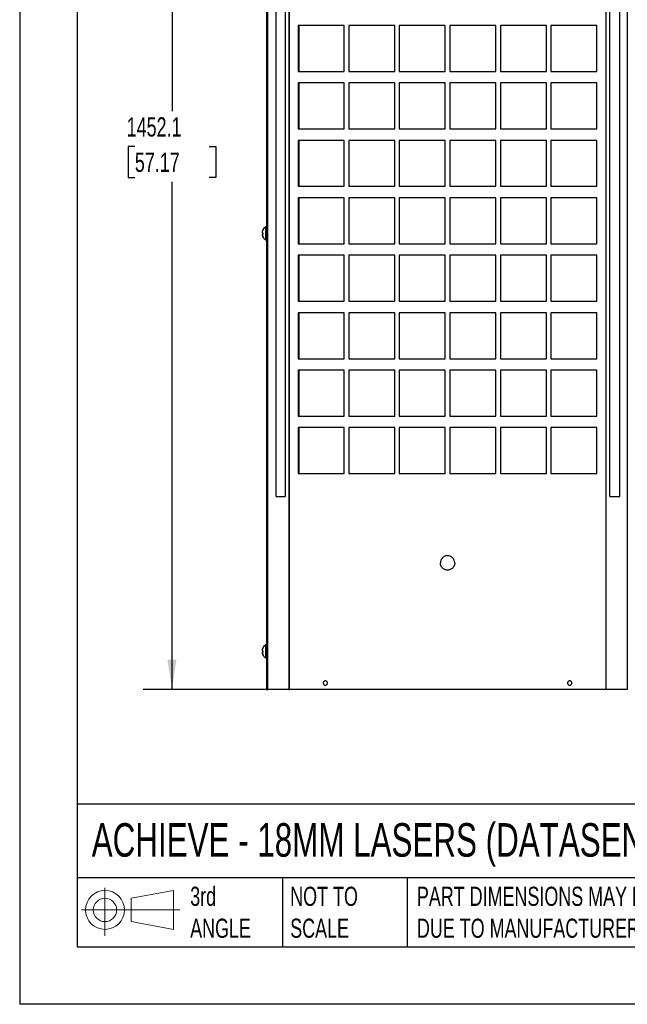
# Model space of a CAD drawing. Header units: millimetres. Extents: x 0 to 2794, y 0 to 2159.
# Tile 1 of 16: x 0 to 672, y 0 to 1088. Entities that reach past the tile are written whole.
import ezdxf

# ---------------------------------------------------------------- set-up
doc = ezdxf.new("R2010")
doc.units = ezdxf.units.MM
doc.header["$LTSCALE"] = 10
doc.layers.add('DIMENSIONS', color=140, linetype='Continuous', lineweight=25)
doc.layers.add('TEXT', color=140, linetype='Continuous', lineweight=25)
doc.styles.add('SLDTEXTSTYLE0', font='TXT', dxfattribs={"width": 0.7})
doc.dimstyles.new('SLDDIMSTYLE2', dxfattribs={"dimtxt": 21.580078, "dimasz": 33.02, "dimexe": 0, "dimexo": 0.0625, "dimgap": 5.39502, "dimtad": 0, "dimtih": 1, "dimtoh": 1, "dimdec": 1, "dimrnd": 1e-09, "dimzin": 12, "dimdsep": 46, "dimtxsty": 'SLDTEXTSTYLE0', "dimsah": 1, "dimcen": 0.09, "dimadec": 0, "dimazin": 3, "dimtfac": 1, "dimtdec": 1, "dimtofl": 0, "dimtmove": 0, "dimatfit": 3, "dimfxl": 0, "dimfrac": 2, "dimtolj": 1, "dimtzin": 12, "dimarcsym": 0})

# ---------------------------------------------------------------- blocks, each defined once
blk = doc.blocks.new('Block11')
at = {"color": 7, "linetype": 'Continuous', "lineweight": 18}
for p, q in [((25.9, 53.1), (25.9, 0)), ((54.8, 41.7), (101.8, 50.3)), ((101.8, 50.3), (101.8, 7.3)), ((54.8, 16), (54.8, 41.7)), ((0, 28.8), (108.7, 28.8)), ((54.8, 16), (101.8, 7.3))]:
    blk.add_line(p, q, dxfattribs=at)
for radius in [21.5, 12.9]:
    blk.add_circle((25.9, 28.8), radius, dxfattribs=at)
blk = doc.blocks.new('Block12')
at = {"color": 7, "linetype": 'Continuous'}
blk.add_blockref('Block11', (0, 0), dxfattribs=at)
blk = doc.blocks.new('_D_19')
at = {"layer": 'DIMENSIONS'}
for p, q in [((261.4, 1800.2), (136.6, 1800.2)), ((168.4, 1800.2), (168.4, 987.3)), ((127.3, 948.2), (120.1, 948.2)), ((120.1, 948.2), (120.1, 913.9)), ((209.4, 948.2), (216.7, 948.2)), ((216.7, 948.2), (216.7, 913.9)), ((120.1, 913.9), (127.3, 913.9)), ((168.4, 348.1), (168.4, 909.1)), ((216.7, 913.9), (209.4, 913.9)), ((284.1, 348.1), (136.6, 348.1))]:
    blk.add_line(p, q, dxfattribs=at)
for points in [[(168.4, 1800.2), (163.3, 1767.2), (173.4, 1767.2)], [(168.4, 348.1), (173.4, 381.1), (163.3, 381.1)]]:
    blk.add_solid(points, dxfattribs=at)
at = {"layer": 'DIMENSIONS', "char_height": 21.17, "attachment_point": 1, "style": 'SLDTEXTSTYLE0'}
for s, insert in [('1452.1', (118.3, 980.3)), ('57.17', (127.3, 941.2))]:
    blk.add_mtext(s, dxfattribs=dict(at, insert=insert))

msp = doc.modelspace()

# ---------------------------------------------------------------- linework, layer by layer
at = {"color": 7, "linetype": 'Continuous'}
for p in [(0.02, 2159.03), (2794.02, 0.03)]:
    msp.add_line(p, (0.02, 0.03), dxfattribs=at)
for p, q in [((272.87, 1777.5), (272.87, 348.05)), ((274.3, 348.05), (274.3, 1777.48)), ((671.72, 1777.48), (671.72, 348.05)), ((283.71, 561.18), (283.71, 1426.18)), ((293.59, 1426.18), (293.59, 561.18)), ((652.43, 561.18), (652.43, 1426.18)), ((663.51, 561.18), (663.51, 1426.18)), ((297.61, 1407.36), (297.61, 348.05)), ((298.11, 348.05), (298.11, 1406.99)), ((647.91, 1406.99), (647.91, 348.05)), ((648.41, 348.05), (648.41, 1406.99)), ((358.71, 1081.88), (307.91, 1081.88)), ((307.91, 1081.88), (307.91, 1031.08)), ((309.11, 1031.08), (309.11, 1081.88)), ((358.71, 1031.08), (358.71, 1081.88)), ((414.59, 1081.88), (363.79, 1081.88)), ((363.79, 1081.88), (363.79, 1031.08)), ((414.59, 1031.08), (414.59, 1081.88)), ((470.47, 1081.88), (419.67, 1081.88)), ((419.67, 1081.88), (419.67, 1031.08)), ((470.47, 1031.08), (470.47, 1081.88)), ((526.35, 1081.88), (475.55, 1081.88)), ((475.55, 1081.88), (475.55, 1031.08)), ((526.35, 1031.08), (526.35, 1081.88)), ((582.23, 1081.88), (531.43, 1081.88)), ((531.43, 1081.88), (531.43, 1031.08)), ((582.23, 1031.08), (582.23, 1081.88)), ((638.11, 1081.88), (587.31, 1081.88)), ((587.31, 1081.88), (587.31, 1031.08)), ((638.11, 1031.08), (638.11, 1081.88)), ((307.91, 1031.08), (358.71, 1031.08)), ((363.79, 1031.08), (414.59, 1031.08)), ((419.67, 1031.08), (470.47, 1031.08)), ((475.55, 1031.08), (526.35, 1031.08)), ((531.43, 1031.08), (582.23, 1031.08)), ((587.31, 1031.08), (638.11, 1031.08)), ((358.71, 1018.38), (307.91, 1018.38)), ((307.91, 1018.38), (307.91, 967.58)), ((309.11, 967.58), (309.11, 1018.38)), ((358.71, 967.58), (358.71, 1018.38)), ((414.59, 1018.38), (363.79, 1018.38)), ((363.79, 1018.38), (363.79, 967.58)), ((414.59, 967.58), (414.59, 1018.38)), ((470.47, 1018.38), (419.67, 1018.38)), ((419.67, 1018.38), (419.67, 967.58)), ((470.47, 967.58), (470.47, 1018.38)), ((526.35, 1018.38), (475.55, 1018.38)), ((475.55, 1018.38), (475.55, 967.58)), ((526.35, 967.58), (526.35, 1018.38)), ((582.23, 1018.38), (531.43, 1018.38)), ((531.43, 1018.38), (531.43, 967.58)), ((582.23, 967.58), (582.23, 1018.38)), ((638.11, 1018.38), (587.31, 1018.38)), ((587.31, 1018.38), (587.31, 967.58)), ((638.11, 967.58), (638.11, 1018.38)), ((307.91, 967.58), (358.71, 967.58)), ((363.79, 967.58), (414.59, 967.58)), ((419.67, 967.58), (470.47, 967.58)), ((475.55, 967.58), (526.35, 967.58)), ((531.43, 967.58), (582.23, 967.58)), ((587.31, 967.58), (638.11, 967.58)), ((358.71, 954.88), (307.91, 954.88)), ((307.91, 954.88), (307.91, 904.08)), ((309.11, 904.08), (309.11, 954.88)), ((358.71, 904.08), (358.71, 954.88)), ((414.59, 954.88), (363.79, 954.88)), ((363.79, 954.88), (363.79, 904.08)), ((414.59, 904.08), (414.59, 954.88)), ((470.47, 954.88), (419.67, 954.88)), ((419.67, 954.88), (419.67, 904.08)), ((470.47, 904.08), (470.47, 954.88)), ((526.35, 954.88), (475.55, 954.88)), ((475.55, 954.88), (475.55, 904.08)), ((526.35, 904.08), (526.35, 954.88)), ((582.23, 954.88), (531.43, 954.88)), ((531.43, 954.88), (531.43, 904.08)), ((582.23, 904.08), (582.23, 954.88)), ((638.11, 954.88), (587.31, 954.88)), ((587.31, 954.88), (587.31, 904.08)), ((638.11, 904.08), (638.11, 954.88)), ((307.91, 904.08), (358.71, 904.08)), ((363.79, 904.08), (414.59, 904.08)), ((419.67, 904.08), (470.47, 904.08)), ((475.55, 904.08), (526.35, 904.08)), ((531.43, 904.08), (582.23, 904.08)), ((587.31, 904.08), (638.11, 904.08)), ((358.71, 891.38), (307.91, 891.38)), ((307.91, 891.38), (307.91, 840.58)), ((309.11, 840.58), (309.11, 891.38)), ((358.71, 840.58), (358.71, 891.38)), ((414.59, 891.38), (363.79, 891.38)), ((363.79, 891.38), (363.79, 840.58)), ((414.59, 840.58), (414.59, 891.38)), ((470.47, 891.38), (419.67, 891.38)), ((419.67, 891.38), (419.67, 840.58)), ((470.47, 840.58), (470.47, 891.38)), ((526.35, 891.38), (475.55, 891.38)), ((475.55, 891.38), (475.55, 840.58)), ((526.35, 840.58), (526.35, 891.38)), ((582.23, 891.38), (531.43, 891.38)), ((531.43, 891.38), (531.43, 840.58)), ((582.23, 840.58), (582.23, 891.38)), ((638.11, 891.38), (587.31, 891.38)), ((587.31, 891.38), (587.31, 840.58)), ((638.11, 840.58), (638.11, 891.38)), ((268.87, 852.75), (268.45, 852.79)), ((268.87, 851.36), (268.45, 851.32)), ((272.87, 855.05), (272.07, 855.05)), ((272.87, 852.05), (272.07, 852.05)), ((272.07, 849.05), (272.87, 849.05)), ((307.91, 840.58), (358.71, 840.58)), ((363.79, 840.58), (414.59, 840.58)), ((419.67, 840.58), (470.47, 840.58)), ((475.55, 840.58), (526.35, 840.58)), ((531.43, 840.58), (582.23, 840.58)), ((587.31, 840.58), (638.11, 840.58)), ((358.71, 827.88), (307.91, 827.88)), ((307.91, 827.88), (307.91, 777.08)), ((309.11, 777.08), (309.11, 827.88)), ((358.71, 777.08), (358.71, 827.88)), ((414.59, 827.88), (363.79, 827.88)), ((363.79, 827.88), (363.79, 777.08)), ((414.59, 777.08), (414.59, 827.88)), ((470.47, 827.88), (419.67, 827.88)), ((419.67, 827.88), (419.67, 777.08)), ((470.47, 777.08), (470.47, 827.88)), ((526.35, 827.88), (475.55, 827.88)), ((475.55, 827.88), (475.55, 777.08)), ((526.35, 777.08), (526.35, 827.88)), ((582.23, 827.88), (531.43, 827.88)), ((531.43, 827.88), (531.43, 777.08)), ((582.23, 777.08), (582.23, 827.88)), ((638.11, 827.88), (587.31, 827.88)), ((587.31, 827.88), (587.31, 777.08)), ((638.11, 777.08), (638.11, 827.88)), ((307.91, 777.08), (358.71, 777.08)), ((363.79, 777.08), (414.59, 777.08)), ((419.67, 777.08), (470.47, 777.08)), ((475.55, 777.08), (526.35, 777.08)), ((531.43, 777.08), (582.23, 777.08)), ((587.31, 777.08), (638.11, 777.08)), ((358.71, 764.38), (307.91, 764.38)), ((307.91, 764.38), (307.91, 713.58)), ((309.11, 713.58), (309.11, 764.38)), ((358.71, 713.58), (358.71, 764.38)), ((414.59, 764.38), (363.79, 764.38)), ((363.79, 764.38), (363.79, 713.58)), ((414.59, 713.58), (414.59, 764.38)), ((470.47, 764.38), (419.67, 764.38)), ((419.67, 764.38), (419.67, 713.58)), ((470.47, 713.58), (470.47, 764.38)), ((526.35, 764.38), (475.55, 764.38)), ((475.55, 764.38), (475.55, 713.58)), ((526.35, 713.58), (526.35, 764.38)), ((582.23, 764.38), (531.43, 764.38)), ((531.43, 764.38), (531.43, 713.58)), ((582.23, 713.58), (582.23, 764.38)), ((638.11, 764.38), (587.31, 764.38)), ((587.31, 764.38), (587.31, 713.58)), ((638.11, 713.58), (638.11, 764.38)), ((307.91, 713.58), (358.71, 713.58)), ((363.79, 713.58), (414.59, 713.58)), ((419.67, 713.58), (470.47, 713.58)), ((475.55, 713.58), (526.35, 713.58)), ((531.43, 713.58), (582.23, 713.58)), ((587.31, 713.58), (638.11, 713.58)), ((358.71, 700.88), (307.91, 700.88)), ((307.91, 700.88), (307.91, 650.08)), ((309.11, 650.08), (309.11, 700.88)), ((358.71, 650.08), (358.71, 700.88)), ((414.59, 700.88), (363.79, 700.88)), ((363.79, 700.88), (363.79, 650.08)), ((414.59, 650.08), (414.59, 700.88)), ((470.47, 700.88), (419.67, 700.88)), ((419.67, 700.88), (419.67, 650.08)), ((470.47, 650.08), (470.47, 700.88)), ((526.35, 700.88), (475.55, 700.88)), ((475.55, 700.88), (475.55, 650.08)), ((526.35, 650.08), (526.35, 700.88)), ((582.23, 700.88), (531.43, 700.88)), ((531.43, 700.88), (531.43, 650.08)), ((582.23, 650.08), (582.23, 700.88)), ((638.11, 700.88), (587.31, 700.88)), ((587.31, 700.88), (587.31, 650.08)), ((638.11, 650.08), (638.11, 700.88)), ((307.91, 650.08), (358.71, 650.08)), ((363.79, 650.08), (414.59, 650.08)), ((419.67, 650.08), (470.47, 650.08)), ((475.55, 650.08), (526.35, 650.08)), ((531.43, 650.08), (582.23, 650.08)), ((587.31, 650.08), (638.11, 650.08)), ((358.71, 637.38), (307.91, 637.38)), ((307.91, 637.38), (307.91, 586.58)), ((309.11, 586.58), (309.11, 637.38)), ((358.71, 586.58), (358.71, 637.38)), ((414.59, 637.38), (363.79, 637.38)), ((363.79, 637.38), (363.79, 586.58)), ((414.59, 586.58), (414.59, 637.38)), ((470.47, 637.38), (419.67, 637.38)), ((419.67, 637.38), (419.67, 586.58)), ((470.47, 586.58), (470.47, 637.38)), ((526.35, 637.38), (475.55, 637.38)), ((475.55, 637.38), (475.55, 586.58)), ((526.35, 586.58), (526.35, 637.38)), ((582.23, 637.38), (531.43, 637.38)), ((531.43, 637.38), (531.43, 586.58)), ((582.23, 586.58), (582.23, 637.38)), ((638.11, 637.38), (587.31, 637.38)), ((587.31, 637.38), (587.31, 586.58)), ((638.11, 586.58), (638.11, 637.38)), ((307.91, 586.58), (358.71, 586.58)), ((363.79, 586.58), (414.59, 586.58)), ((419.67, 586.58), (470.47, 586.58)), ((475.55, 586.58), (526.35, 586.58)), ((531.43, 586.58), (582.23, 586.58)), ((587.31, 586.58), (638.11, 586.58)), ((283.71, 561.18), (293.59, 561.18)), ((652.43, 561.18), (663.51, 561.18)), ((272.87, 393.05), (272.07, 393.05)), ((268.87, 390.75), (268.45, 390.79)), ((268.87, 389.36), (268.45, 389.32)), ((272.87, 390.05), (272.07, 390.05)), ((272.07, 387.05), (272.87, 387.05)), ((297.61, 348.05), (274.3, 348.05)), ((647.91, 348.05), (298.11, 348.05)), ((671.72, 348.05), (648.41, 348.05))]:
    msp.add_line(p, q)
at = {"flags": 128}
for points in [[(272.07, 859.33), (271.85, 859.33), (271.69, 859.33)], [(271.69, 844.78), (271.9, 844.78), (272.07, 844.78)], [(272.07, 397.33), (271.85, 397.33), (271.69, 397.33)], [(271.69, 382.78), (271.9, 382.78), (272.07, 382.78)]]:
    msp.add_lwpolyline(points, dxfattribs=at)
for points in [[(268.37, 853.09), (268.39, 853.33), (268.41, 853.56), (268.45, 853.8)], [(268.45, 852.79), (268.41, 852.89), (268.39, 852.99), (268.37, 853.09)], [(268.37, 851.02), (268.39, 851.12), (268.41, 851.22), (268.45, 851.32)], [(268.45, 850.31), (268.41, 850.54), (268.39, 850.78), (268.37, 851.02)], [(268.87, 855.32), (268.87, 855.36), (268.87, 855.39), (268.87, 855.39)], [(268.87, 855.39), (268.87, 855.39), (268.87, 855.36), (268.87, 855.32)], [(268.87, 852.05), (268.87, 852.29), (268.87, 852.52), (268.87, 852.75)], [(268.87, 852.75), (268.87, 852.29), (268.87, 851.81), (268.87, 851.36)], [(268.87, 851.36), (268.87, 851.58), (268.87, 851.82), (268.87, 852.05)], [(268.87, 848.72), (268.87, 848.72), (268.87, 848.74), (268.87, 848.79)], [(268.37, 391.09), (268.39, 391.33), (268.41, 391.56), (268.45, 391.8)], [(268.87, 393.32), (268.87, 393.36), (268.87, 393.39), (268.87, 393.39)], [(268.87, 393.39), (268.87, 393.39), (268.87, 393.36), (268.87, 393.32)], [(268.45, 390.79), (268.41, 390.89), (268.39, 390.99), (268.37, 391.09)], [(268.37, 389.02), (268.39, 389.12), (268.41, 389.22), (268.45, 389.32)], [(268.45, 388.31), (268.41, 388.54), (268.39, 388.78), (268.37, 389.02)], [(268.87, 390.05), (268.87, 390.29), (268.87, 390.52), (268.87, 390.75)], [(268.87, 390.75), (268.87, 390.29), (268.87, 389.81), (268.87, 389.36)], [(268.87, 389.36), (268.87, 389.58), (268.87, 389.82), (268.87, 390.05)], [(268.87, 386.72), (268.87, 386.72), (268.87, 386.74), (268.87, 386.79)], [(297.61, 348.05), (297.78, 348.05), (297.95, 348.05), (298.11, 348.05)], [(647.91, 348.05), (648.08, 348.05), (648.24, 348.05), (648.41, 348.05)]]:
    msp.add_open_spline(points, degree=3)
for points, knots in [([(268.45, 853.8), (268.47, 853.9), (268.51, 854.11), (268.58, 854.41), (268.67, 854.72), (268.76, 855.02), (268.83, 855.22), (268.87, 855.32)], [0, 0, 0, 0, 0.2002236, 0.4001118, 0.5998881, 0.7997764, 1, 1, 1, 1]), ([(268.87, 852.75), (268.83, 852.75), (268.76, 852.76), (268.67, 852.77), (268.58, 852.77), (268.51, 852.78), (268.47, 852.78), (268.45, 852.79)], [0, 0, 0, 0, 0.2002236, 0.4001119, 0.5998882, 0.7997764, 1, 1, 1, 1]), ([(268.45, 851.32), (268.47, 851.32), (268.51, 851.32), (268.58, 851.33), (268.67, 851.34), (268.76, 851.35), (268.83, 851.35), (268.87, 851.36)], [0, 0, 0, 0, 0.2002236, 0.4001118, 0.5998881, 0.7997764, 1, 1, 1, 1]), ([(268.87, 848.79), (268.83, 848.89), (268.76, 849.09), (268.67, 849.39), (268.58, 849.69), (268.51, 850), (268.47, 850.2), (268.45, 850.31)], [0, 0, 0, 0, 0.2002236, 0.4001119, 0.5998881, 0.7997764, 1, 1, 1, 1]), ([(268.45, 850.31), (268.47, 850.2), (268.51, 850), (268.58, 849.69), (268.67, 849.39), (268.76, 849.09), (268.83, 848.89), (268.87, 848.79)], [0, 0, 0, 0, 0.2002236, 0.4001118, 0.5998881, 0.7997764, 1, 1, 1, 1]), ([(268.87, 855.39), (269.16, 856.15), (269.55, 856.89), (270.51, 858.22), (271.07, 858.82), (271.69, 859.33)], [0, 0, 0, 0, 0.5, 0.5, 1, 1, 1, 1]), ([(271.69, 859.33), (271.69, 859.33), (271.69, 859.14), (271.69, 858.41), (271.69, 857.87), (271.69, 856.52), (271.69, 855.72), (271.69, 853.96), (271.69, 853), (271.69, 851.1), (271.69, 850.15), (271.69, 848.39), (271.69, 847.58), (271.69, 846.24), (271.69, 845.7), (271.69, 844.97), (271.69, 844.78), (271.69, 844.78)], [0, 0, 0, 0, 0.125, 0.125, 0.25, 0.25, 0.375, 0.375, 0.5, 0.5, 0.625, 0.625, 0.75, 0.75, 0.875, 0.875, 1, 1, 1, 1]), ([(272.07, 844.78), (272.07, 844.78), (272.07, 844.97), (272.07, 845.7), (272.07, 846.24), (272.07, 847.58), (272.07, 848.39), (272.07, 850.15), (272.07, 851.1), (272.07, 853), (272.07, 853.96), (272.07, 855.72), (272.07, 856.52), (272.07, 857.87), (272.07, 858.41), (272.07, 859.14), (272.07, 859.33), (272.07, 859.33)], [0, 0, 0, 0, 0.125, 0.125, 0.25, 0.25, 0.375, 0.375, 0.5, 0.5, 0.625, 0.625, 0.75, 0.75, 0.875, 0.875, 1, 1, 1, 1]), ([(271.69, 844.78), (271.07, 845.28), (270.51, 845.88), (269.55, 847.22), (269.16, 847.95), (268.87, 848.72)], [0, 0, 0, 0, 0.5, 0.5, 1, 1, 1, 1]), ([(480.95, 487.81), (480.95, 488.85), (480.74, 489.89), (479.95, 491.81), (479.36, 492.69), (477.89, 494.16), (477.01, 494.75), (475.09, 495.55), (474.05, 495.75), (471.97, 495.75), (470.93, 495.55), (469.01, 494.75), (468.13, 494.16), (466.66, 492.69), (466.07, 491.81), (465.28, 489.89), (465.07, 488.85), (465.07, 487.81)], [0, 0, 0, 0, 0.125, 0.125, 0.25, 0.25, 0.375, 0.375, 0.5, 0.5, 0.625, 0.625, 0.75, 0.75, 0.875, 0.875, 1, 1, 1, 1]), ([(480.95, 487.81), (480.95, 487.73), (480.95, 487.55), (480.93, 487.29), (480.91, 487.04), (480.88, 486.78), (480.85, 486.52), (480.77, 486.09), (480.62, 485.51), (480.36, 484.77), (480.02, 484.06), (479.49, 483.17), (478.66, 482.16), (477.45, 481.17), (476.07, 480.43), (474.57, 479.98), (473.01, 479.82), (471.45, 479.98), (469.95, 480.43), (468.57, 481.17), (467.36, 482.16), (466.53, 483.17), (466, 484.06), (465.66, 484.77), (465.4, 485.51), (465.23, 486.18), (465.13, 486.78), (465.08, 487.29), (465.07, 487.64), (465.07, 487.81)], [0, 0, 0, 0, 0.0104466, 0.0208708, 0.0312838, 0.0416967, 0.0521209, 0.0625674, 0.09384, 0.1251124, 0.1563851, 0.1876575, 0.2501268, 0.3125962, 0.3750655, 0.4375348, 0.5000042, 0.5624735, 0.6249429, 0.6874122, 0.7498816, 0.8123509, 0.8436235, 0.8748959, 0.9061686, 0.937441, 0.958309, 0.9791321, 1, 1, 1, 1]), ([(268.45, 391.8), (268.47, 391.9), (268.51, 392.11), (268.58, 392.41), (268.67, 392.72), (268.76, 393.02), (268.83, 393.22), (268.87, 393.32)], [0, 0, 0, 0, 0.20022362, 0.40011185, 0.59988814, 0.79977637, 1, 1, 1, 1]), ([(268.87, 393.39), (269.16, 394.15), (269.55, 394.89), (270.51, 396.22), (271.07, 396.82), (271.69, 397.33)], [0, 0, 0, 0, 0.5, 0.5, 1, 1, 1, 1]), ([(271.69, 397.33), (271.69, 397.33), (271.69, 397.14), (271.69, 396.41), (271.69, 395.87), (271.69, 394.52), (271.69, 393.72), (271.69, 391.96), (271.69, 391), (271.69, 389.1), (271.69, 388.15), (271.69, 386.39), (271.69, 385.58), (271.69, 384.24), (271.69, 383.7), (271.69, 382.97), (271.69, 382.78), (271.69, 382.78)], [0, 0, 0, 0, 0.125, 0.125, 0.25, 0.25, 0.375, 0.375, 0.5, 0.5, 0.625, 0.625, 0.75, 0.75, 0.875, 0.875, 1, 1, 1, 1]), ([(272.07, 382.78), (272.07, 382.78), (272.07, 382.97), (272.07, 383.7), (272.07, 384.24), (272.07, 385.58), (272.07, 386.39), (272.07, 388.15), (272.07, 389.1), (272.07, 391), (272.07, 391.96), (272.07, 393.72), (272.07, 394.52), (272.07, 395.87), (272.07, 396.41), (272.07, 397.14), (272.07, 397.33), (272.07, 397.33)], [0, 0, 0, 0, 0.125, 0.125, 0.25, 0.25, 0.375, 0.375, 0.5, 0.5, 0.625, 0.625, 0.75, 0.75, 0.875, 0.875, 1, 1, 1, 1]), ([(268.87, 390.75), (268.83, 390.75), (268.76, 390.76), (268.67, 390.77), (268.58, 390.77), (268.51, 390.78), (268.47, 390.78), (268.45, 390.79)], [0, 0, 0, 0, 0.20022363, 0.40011186, 0.59988815, 0.79977638, 1, 1, 1, 1]), ([(268.45, 389.32), (268.47, 389.32), (268.51, 389.32), (268.58, 389.33), (268.67, 389.34), (268.76, 389.35), (268.83, 389.35), (268.87, 389.36)], [0, 0, 0, 0, 0.2002236, 0.4001118, 0.5998881, 0.7997764, 1, 1, 1, 1]), ([(268.87, 386.79), (268.83, 386.89), (268.76, 387.09), (268.67, 387.39), (268.58, 387.69), (268.51, 388), (268.47, 388.2), (268.45, 388.31)], [0, 0, 0, 0, 0.2002236, 0.4001119, 0.5998881, 0.7997764, 1, 1, 1, 1]), ([(268.45, 388.31), (268.47, 388.2), (268.51, 388), (268.58, 387.69), (268.67, 387.39), (268.76, 387.09), (268.83, 386.89), (268.87, 386.79)], [0, 0, 0, 0, 0.2002236, 0.4001118, 0.5998881, 0.7997764, 1, 1, 1, 1]), ([(271.69, 382.78), (271.07, 383.28), (270.51, 383.88), (269.55, 385.22), (269.16, 385.95), (268.87, 386.72)], [0, 0, 0, 0, 0.5, 0.5, 1, 1, 1, 1]), ([(340.41, 355.05), (340.41, 355.37), (340.35, 355.68), (340.11, 356.26), (339.93, 356.53), (339.49, 356.97), (339.22, 357.15), (338.64, 357.39), (338.32, 357.45), (337.7, 357.45), (337.38, 357.39), (336.8, 357.15), (336.54, 356.97), (336.09, 356.53), (335.91, 356.26), (335.67, 355.68), (335.61, 355.37), (335.61, 355.05)], [0, 0, 0, 0, 0.125, 0.125, 0.25, 0.25, 0.375, 0.375, 0.5, 0.5, 0.625, 0.625, 0.75, 0.75, 0.875, 0.875, 1, 1, 1, 1]), ([(335.61, 355.05), (335.61, 354.74), (335.67, 354.42), (335.91, 353.84), (336.09, 353.58), (336.54, 353.13), (336.8, 352.96), (337.38, 352.72), (337.7, 352.65), (338.32, 352.65), (338.64, 352.72), (339.22, 352.96), (339.49, 353.13), (339.93, 353.58), (340.11, 353.84), (340.35, 354.42), (340.41, 354.74), (340.41, 355.05)], [0, 0, 0, 0, 0.125, 0.125, 0.25, 0.25, 0.375, 0.375, 0.5, 0.5, 0.625, 0.625, 0.75, 0.75, 0.875, 0.875, 1, 1, 1, 1]), ([(610.41, 355.05), (610.41, 355.37), (610.35, 355.68), (610.11, 356.26), (609.93, 356.53), (609.49, 356.97), (609.22, 357.15), (608.64, 357.39), (608.32, 357.45), (607.7, 357.45), (607.38, 357.39), (606.8, 357.15), (606.54, 356.97), (606.09, 356.53), (605.91, 356.26), (605.67, 355.68), (605.61, 355.37), (605.61, 355.05)], [0, 0, 0, 0, 0.125, 0.125, 0.25, 0.25, 0.375, 0.375, 0.5, 0.5, 0.625, 0.625, 0.75, 0.75, 0.875, 0.875, 1, 1, 1, 1]), ([(605.61, 355.05), (605.61, 354.74), (605.67, 354.42), (605.91, 353.84), (606.09, 353.58), (606.54, 353.13), (606.8, 352.96), (607.38, 352.72), (607.7, 352.65), (608.32, 352.65), (608.64, 352.72), (609.22, 352.96), (609.49, 353.13), (609.93, 353.58), (610.11, 353.84), (610.35, 354.42), (610.41, 354.74), (610.41, 355.05)], [0, 0, 0, 0, 0.125, 0.125, 0.25, 0.25, 0.375, 0.375, 0.5, 0.5, 0.625, 0.625, 0.75, 0.75, 0.875, 0.875, 1, 1, 1, 1]), ([(272.87, 348.05), (272.87, 348.05), (273.01, 348.05), (273.52, 348.05), (273.89, 348.05), (274.3, 348.05)], [0, 0, 0, 0, 0.5, 0.5, 1, 1, 1, 1])]:
    msp.add_open_spline(points, degree=3, knots=knots)
at = {"layer": 'TEXT'}
for p, q in [((63.5, 2095.5), (63.5, 63.5)), ((2730.5, 221.26), (63.5, 221.26)), ((2730.5, 139.7), (63.5, 139.7)), ((290.45, 139.7), (290.45, 63.5)), ((428.37, 139.7), (428.37, 63.5)), ((63.5, 63.5), (2730.5, 63.5))]:
    msp.add_line(p, q, dxfattribs=at)

# ---------------------------------------------------------------- block references
msp.add_blockref('Block12', (68.38, 75.54), dxfattribs=at)

# ---------------------------------------------------------------- texts
at = {"layer": 'TEXT', "attachment_point": 1, "style": 'SLDTEXTSTYLE0'}
for s, insert, char_height in [('ACHIEVE - 18MM LASERS (DATASENSING)', (79.66, 200.23), 37.0417), ('3rd^JANGLE', (188.5, 129.97), 21.167), ('NOT TO^JSCALE', (299.07, 129.97), 21.1667), ("PART DIMENSIONS MAY DIFFER SLIGHTLY ^JDUE TO MANUFACTURER'S VARIANCES", (439.13, 129.97), 21.1667)]:
    msp.add_mtext(s, dxfattribs=dict(at, insert=insert, char_height=char_height))

# ---------------------------------------------------------------- dimensions: what is measured, and where the dimension line sits
at = {"layer": 'DIMENSIONS'}
dim = msp.add_linear_dim(base=(168.36, 1800.19), p1=(296.75, 348.05), p2=(274.11, 1800.19), angle=90, dimstyle='SLDDIMSTYLE2', dxfattribs=at)
dim.commit()
dim.dimension.update_dxf_attribs({"geometry": '_D_19', "text_midpoint": (168.36, 948.21), "dimtype": 160})

doc.saveas('drawing.dxf')
